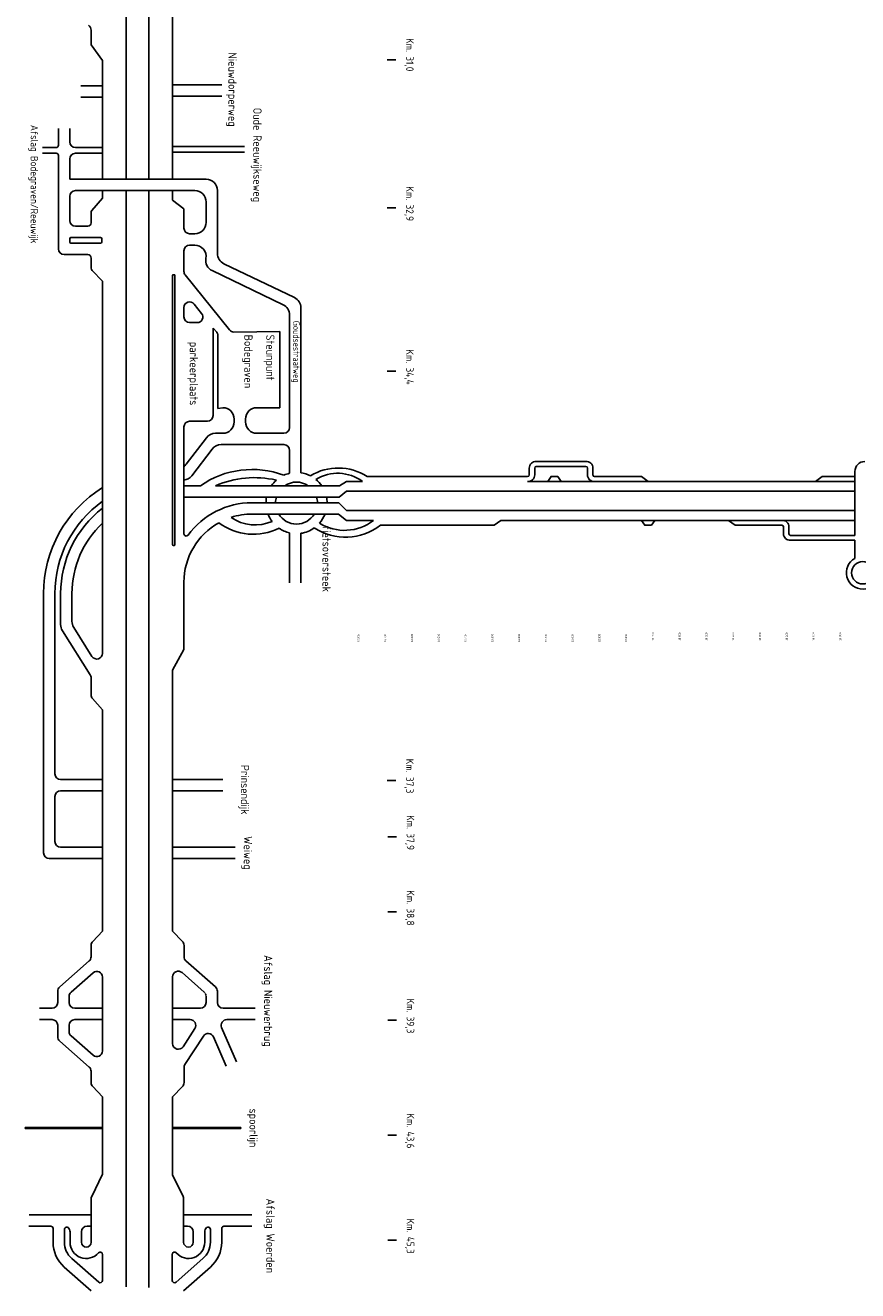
# Model space of a CAD drawing. Header units: metres. Extents: x 361 to 17837, y -7431 to 4905.
# Tile 2 of 29: x 6734 to 8581, y -7431 to -4624. Entities that reach past the tile are written whole.
import ezdxf

# ---------------------------------------------------------------- set-up
doc = ezdxf.new("R2010")
doc.units = ezdxf.units.M
doc.linetypes.add('HIDDEN2', pattern=[0.1875, 0.125, -0.0625])
for name, color, linetype in [('ANWBwit', 7, 'Continuous'), ('Tekenwerk', 7, 'Continuous'), ('VBL-XX-STROOIBASIS', 7, 'Continuous')]:
    doc.layers.add(name, color=color, linetype=linetype)
doc.styles.add('ISO', font='ISO.SHX')

msp = doc.modelspace()

# ---------------------------------------------------------------- linework, layer by layer
at = {"color": 7}
for p, q in [((8575.195, -5670.021), (8575.195, -5613.779)), ((7447.061, -5636.001), (7482.495, -5636.001)), ((7492.482, -5625.111), (7848.853, -5625.111)), ((7848.853, -5636.001), (8575.195, -5636.001)), ((7997.341, -5625.111), (8101.283, -5625.111)), ((8116.131, -5636.001), (8101.283, -5625.111)), ((8502.2, -5625.111), (8487.351, -5636.001)), ((7447.061, -5657.78), (8575.195, -5657.78)), ((8575.195, -5755.7), (8575.195, -5670.021)), ((7447.061, -5700.81), (8576.444, -5700.81)), ((7447.061, -5722.589), (7506.989, -5722.589)), ((7789.458, -5722.589), (7774.609, -5733.479)), ((7789.458, -5722.589), (8576.444, -5722.589)), ((8309.166, -5733.479), (8294.317, -5722.589)), ((7522.179, -5733.479), (7774.609, -5733.479)), ((8309.166, -5733.479), (8413.107, -5733.479)), ((8413.107, -5733.479), (8402.393, -5733.479)), ((8575.195, -5806.84), (8575.195, -5766.59))]:
    msp.add_line(p, q, dxfattribs=at)
for points in [[(7852.388, -5621.577), (7852.388, -5606.424)], [(7864.541, -5621.577), (7864.541, -5606.424)], [(7868.076, -5592), (7903.451, -5592)], [(7868.076, -5602.89), (7903.451, -5602.89)], [(7978.118, -5592), (7893.399, -5592)], [(7978.118, -5602.89), (7893.399, -5602.89)], [(7981.652, -5621.577), (7981.652, -5606.424)], [(7993.806, -5621.577), (7993.806, -5606.424)], [(7923.097, -5636.001), (7915.673, -5625.111), (7900.824, -5625.111), (7893.399, -5636.001)], [(8502.2, -5625.111), (8575.195, -5625.111)], [(8130.98, -5722.589), (8123.556, -5733.479), (8108.707, -5733.479), (8101.283, -5722.589)], [(8416.642, -5737.013), (8416.642, -5752.165)], [(8428.796, -5737.013), (8428.796, -5752.165)], [(8432.33, -5755.7), (8575.195, -5755.7)], [(8432.33, -5766.59), (8575.195, -5766.59)]]:
    msp.add_lwpolyline(points, dxfattribs=at)
for centre, radius, start, end in [((7866.863, -5606.424), 14.475, 85.191041, 180), ((7868.076, -5606.424), 3.535, 90, 180), ((7979.331, -5606.424), 14.475, 0, 94.808959), ((7978.118, -5606.424), 3.535, 0, 90), ((8596.973, -5613.779), 21.779, 90, 180), ((7850.066, -5621.577), 14.475, 265.191041, 0), ((7848.853, -5621.577), 3.535, 270, 360), ((7996.127, -5621.577), 14.475, 180, 274.808959), ((7997.341, -5621.577), 3.535, 180, 270), ((8414.321, -5737.013), 14.475, 0, 94.808959), ((8413.107, -5737.013), 3.535, 0, 90), ((8431.117, -5752.165), 14.475, 180, 274.808959), ((8432.33, -5752.165), 3.535, 180, 270)]:
    msp.add_arc(centre, radius, start, end, dxfattribs=at)
at = {"layer": 'Tekenwerk', "color": 7}
for p, q in [((7431.435, -5645.635, 181985494.589), (7447.061, -5636.001)), ((7430.561, -5670.815, 181985494.589), (7447.061, -5657.78)), ((7430.124, -5683.405, 181985494.589), (7447.061, -5700.81)), ((7429.25, -5708.585, 181985494.589), (7447.061, -5722.589))]:
    msp.add_line(p, q, dxfattribs=at)
msp.add_circle((8592.329, -5838.716), 24.783, dxfattribs=at)
for centre, radius, start, end in [((7237.507, -5810.204), 200.616, 69.448568, 124.9059), ((7428.493, -5724.764), 118.428, 57.294706, 121.422028), ((7242.674, -5845.977), 218.26, 77.159748, 113.378261), ((7335.943, -5684.108), 67.808, 131.31155, 145.432577), ((7335.943, -5684.108), 67.808, 103.304804, 114.39779), ((7335.943, -5684.108), 46.515, 55.8025, 124.1975), ((7335.943, -5684.108), 46.515, 55.8025, 124.1975), ((7335.943, -5684.108), 67.808, 62.976189, 81.88196), ((7427.661, -5710.593), 92.579, 53.680007, 121.654277), ((7335.943, -5684.108), 67.808, 34.567423, 50.497107), ((7335.943, -5684.108), 67.808, 168.695021, 179.40645), ((7335.943, -5684.108), 46.515, 163.395162, 179.134721), ((7335.943, -5684.108), 46.515, 163.395162, 179.134721), ((7335.943, -5684.108), 46.515, 0.865279, 16.604839), ((7335.943, -5684.108), 67.808, 0.59355, 11.304979), ((7243.898, -5640.014), 92.745, 234.962101, 294.018791), ((7335.943, -5684.108), 67.808, 201.160704, 216.801995), ((7335.943, -5684.108), 46.515, 211.75138, 328.24862), ((7335.943, -5684.108), 46.515, 211.75138, 328.24862), ((7335.943, -5684.108), 67.808, 318.720433, 338.839296), ((7442.433, -5639.087), 105.547, 238.254308, 307.707595), ((7240.587, -5625.794), 127.536, 232.98849, 296.487297), ((7335.943, -5684.108), 67.808, 235.429908, 256.695196), ((7335.943, -5684.108), 67.808, 278.11804, 305.544118), ((7444.597, -5630.78), 128.709, 237.457525, 307.068639), ((8592.329, -5838.716), 36.189, 118.25959, 64.580022)]:
    msp.add_arc(centre, radius, start, end, dxfattribs=at)
at = {"layer": 'VBL-XX-STROOIBASIS', "color": 7}
for p, q in [((7008.11, -4965.743, 181985494.589), (7008.11, -3199.149, 181985494.589)), ((6958.226, -3641.256, 181985494.589), (6958.226, -4965.743, 181985494.589)), ((7060.988, -4965.743, 181985494.589), (7060.988, -3914.044, 181985494.589)), ((6880.168, -4667.603, 181985494.589), (6880.168, -4634.946, 181985494.589)), ((6905.348, -4702.629, 181985494.589), (6880.168, -4667.603, 181985494.589)), ((6905.348, -4965.743, 181985494.589), (6905.348, -4702.629, 181985494.589)), ((6905.348, -4965.743, 181985494.589), (6905.348, -4702.629, 181985494.589)), ((7537.483, -4700.896, 181985494.589), (7556.543, -4700.896, 181985494.589)), ((6905.348, -4758.474, 181985494.589), (6857.072, -4758.474, 181985494.589)), ((7169.864, -4756.374, 181985494.589), (7060.988, -4756.374, 181985494.589)), ((6905.348, -4783.654, 181985494.589), (6857.072, -4783.654, 181985494.589)), ((7169.864, -4781.554, 181985494.589), (7060.988, -4781.554, 181985494.589)), ((6807.668, -4853.405, 181985494.589), (6807.668, -4890.442, 181985494.589)), ((6832.848, -4853.405, 181985494.589), (6832.848, -4882.888, 181985494.589)), ((6802.632, -4895.478, 181985494.589), (6772.286, -4895.478, 181985494.589)), ((6802.632, -4908.068, 181985494.589), (6772.286, -4908.068, 181985494.589)), ((6845.438, -4895.478, 181985494.589), (6905.348, -4895.478, 181985494.589)), ((6845.438, -4908.068, 181985494.589), (6905.348, -4908.068, 181985494.589)), ((7060.988, -4893.379, 181985494.589), (7220.756, -4893.379, 181985494.589)), ((7060.988, -4905.969, 181985494.589), (7220.756, -4905.969, 181985494.589)), ((6807.668, -4913.104, 181985494.589), (6807.668, -5120.347, 181985494.589)), ((6832.848, -4920.658, 181985494.589), (6832.848, -4965.743, 181985494.589)), ((7135.29, -4965.743, 181985494.589), (6832.848, -4965.743, 181985494.589)), ((6958.226, -4990.923, 181985494.589), (6958.226, -7422.993, 181985494.589)), ((7008.11, -7424.564, 181985494.589), (7008.11, -4990.923, 181985494.589)), ((7537.483, -5029.485, 181985494.589), (7556.543, -5029.485, 181985494.589)), ((7537.483, -5391.152, 181985494.589), (7556.543, -5391.152, 181985494.589)), ((7060.988, -6633.905, 181985494.589), (7060.988, -6054.548, 181985494.589)), ((7060.988, -6633.905, 181985494.589), (7060.988, -6054.548, 181985494.589)), ((6905.348, -6634.126, 181985494.589), (6905.348, -6142.954, 181985494.589)), ((7537.483, -6299.419, 181985494.589), (7556.543, -6299.419, 181985494.589)), ((7538.457, -6424.605, 181985494.589), (7557.956, -6424.605, 181985494.589)), ((7538.457, -6591.195, 181985494.589), (7557.956, -6591.195, 181985494.589)), ((6905.348, -6634.126, 181985494.589), (6883.676, -6656.703, 181985494.589)), ((7060.988, -6633.905, 181985494.589), (7082.873, -6656.703, 181985494.589)), ((6880.168, -6690.561, 181985494.589), (6880.168, -6665.422, 181985494.589)), ((7086.38, -6690.561, 181985494.589), (7086.38, -6665.422, 181985494.589)), ((6875.896, -6700.012, 181985494.589), (6810.404, -6757.656, 181985494.589)), ((7090.652, -6700.012, 181985494.589), (7156.144, -6757.656, 181985494.589)), ((6905.348, -6899.724, 181985494.589), (6905.348, -6735.487, 181985494.589)), ((7060.988, -6883.275, 181985494.589), (7060.988, -6735.3, 181985494.589)), ((7060.988, -6883.275, 181985494.589), (7060.988, -6735.3, 181985494.589)), ((7081.896, -6725.85, 181985494.589), (7130.964, -6769.037, 181985494.589)), ((6806.132, -6767.107, 181985494.589), (6806.132, -6792.314, 181985494.589)), ((6831.312, -6778.488, 181985494.589), (6831.312, -6792.314, 181985494.589)), ((7160.416, -6767.107, 181985494.589), (7160.416, -6792.314, 181985494.589)), ((6793.542, -6804.904, 181985494.589), (6765.894, -6804.904, 181985494.589)), ((6843.903, -6804.904, 181985494.589), (6905.348, -6804.904, 181985494.589)), ((6905.348, -6804.904, 181985494.589), (6843.903, -6804.904, 181985494.589)), ((7122.646, -6804.904, 181985494.589), (7060.988, -6804.904, 181985494.589)), ((7060.988, -6804.904, 181985494.589), (7122.646, -6804.904, 181985494.589)), ((7244.057, -6804.904, 181985494.589), (7173.006, -6804.904, 181985494.589)), ((6793.542, -6830.084, 181985494.589), (6765.894, -6830.084, 181985494.589)), ((6806.132, -6868.105, 181985494.589), (6806.132, -6842.674, 181985494.589)), ((6831.312, -6856.723, 181985494.589), (6831.312, -6842.674, 181985494.589)), ((6843.903, -6830.084, 181985494.589), (6905.348, -6830.084, 181985494.589)), ((6905.348, -6830.084, 181985494.589), (6863.155, -6830.084, 181985494.589)), ((7099.884, -6830.084, 181985494.589), (7060.988, -6830.084, 181985494.589)), ((7084.144, -6890.121, 181985494.589), (7110.451, -6849.52, 181985494.589)), ((7169.841, -6847.734, 181985494.589), (7203.049, -6923.403, 181985494.589)), ((7181.37, -6830.084, 181985494.589), (7219.946, -6830.084, 181985494.589)), ((7181.37, -6830.084, 181985494.589), (7219.946, -6830.084, 181985494.589)), ((7181.37, -6830.084, 181985494.589), (7225.292, -6830.084, 181985494.589)), ((7198.616, -6830.084, 181985494.589), (7244.057, -6830.084, 181985494.589)), ((7538.457, -6831.185, 181985494.589), (7557.956, -6831.185, 181985494.589)), ((6875.896, -6935.199, 181985494.589), (6810.404, -6877.555, 181985494.589)), ((6884.44, -6909.175, 181985494.589), (6835.584, -6866.174, 181985494.589)), ((7088.405, -6929.82, 181985494.589), (7129.342, -6866.663, 181985494.589)), ((7151.435, -6868.452, 181985494.589), (7179.991, -6933.522, 181985494.589)), ((6880.168, -6944.65, 181985494.589), (6880.168, -6969.79, 181985494.589)), ((7086.38, -6936.668, 181985494.589), (7086.38, -6969.79, 181985494.589)), ((6905.348, -7001.086, 181985494.589), (6883.676, -6978.508, 181985494.589)), ((7060.988, -7001.307, 181985494.589), (7082.873, -6978.508, 181985494.589)), ((6905.348, -7001.086, 181985494.589), (6905.348, -7172.875, 181985494.589)), ((7060.988, -7174.447, 181985494.589), (7060.988, -7001.307, 181985494.589)), ((7060.988, -7174.447, 181985494.589), (7060.988, -7001.307, 181985494.589)), ((6734.111, -7069.329, 181985494.589), (6734.111, -7071.847, 181985494.589)), ((6793.509, -7069.329, 181985494.589), (6734.111, -7069.329, 181985494.589)), ((6905.348, -7071.847, 181985494.589), (6734.111, -7071.847, 181985494.589)), ((6759.291, -7069.329, 181985494.589), (6759.291, -7071.847, 181985494.589)), ((6784.471, -7069.329, 181985494.589), (6784.471, -7071.847, 181985494.589)), ((6905.348, -7069.329, 181985494.589), (6784.766, -7069.329, 181985494.589)), ((6809.651, -7069.329, 181985494.589), (6809.651, -7071.847, 181985494.589)), ((6834.831, -7069.329, 181985494.589), (6834.831, -7071.847, 181985494.589)), ((6860.011, -7069.329, 181985494.589), (6860.011, -7071.847, 181985494.589)), ((6885.191, -7069.329, 181985494.589), (6885.191, -7071.847, 181985494.589)), ((7212.532, -7069.329, 181985494.589), (7060.988, -7069.329, 181985494.589)), ((7212.532, -7071.847, 181985494.589), (7060.988, -7071.847, 181985494.589)), ((7086.632, -7069.329, 181985494.589), (7086.632, -7071.847, 181985494.589)), ((7111.812, -7069.329, 181985494.589), (7111.812, -7071.847, 181985494.589)), ((7136.992, -7069.329, 181985494.589), (7136.992, -7071.847, 181985494.589)), ((7162.172, -7069.329, 181985494.589), (7162.172, -7071.847, 181985494.589)), ((7187.352, -7069.329, 181985494.589), (7187.352, -7071.847, 181985494.589)), ((7212.532, -7069.329, 181985494.589), (7212.532, -7071.847, 181985494.589)), ((7538.457, -7086.079, 181985494.589), (7557.956, -7086.079, 181985494.589)), ((6905.348, -7172.875, 181985494.589), (6881.425, -7222.313, 181985494.589)), ((7060.988, -7174.447, 181985494.589), (7084.15, -7222.313, 181985494.589)), ((6880.168, -7323.91, 181985494.589), (6880.168, -7227.797, 181985494.589)), ((6880.168, -7227.797, 181985494.589), (6880.168, -7292.314, 181985494.589)), ((7085.407, -7323.91, 181985494.589), (7085.407, -7227.797, 181985494.589)), ((6880.168, -7263.166, 181985494.589), (6742.414, -7263.166, 181985494.589)), ((7236.923, -7263.166, 181985494.589), (7085.407, -7263.166, 181985494.589)), ((7085.407, -7263.166, 181985494.589), (7223.162, -7263.166, 181985494.589)), ((6790.625, -7288.346, 181985494.589), (6741.844, -7288.346, 181985494.589)), ((6795.661, -7323.91, 181985494.589), (6795.661, -7293.382, 181985494.589)), ((6820.841, -7323.91, 181985494.589), (6820.841, -7295.306, 181985494.589)), ((6880.168, -7288.346, 181985494.589), (6871.201, -7288.346, 181985494.589)), ((6880.168, -7272.617, 181985494.589), (6880.168, -7323.91, 181985494.589)), ((7085.407, -7288.346, 181985494.589), (7094.375, -7288.346, 181985494.589)), ((7144.735, -7323.91, 181985494.589), (7144.735, -7295.306, 181985494.589)), ((7169.915, -7323.91, 181985494.589), (7169.915, -7293.382, 181985494.589)), ((7236.923, -7288.346, 181985494.589), (7174.951, -7288.346, 181985494.589)), ((6833.431, -7323.91, 181985494.589), (6833.431, -7300.937, 181985494.589)), ((6858.611, -7323.91, 181985494.589), (6858.611, -7300.937, 181985494.589)), ((7106.965, -7323.91, 181985494.589), (7106.965, -7300.937, 181985494.589)), ((7132.145, -7323.91, 181985494.589), (7132.145, -7300.937, 181985494.589)), ((7538.457, -7319.497, 181985494.589), (7557.956, -7319.497, 181985494.589)), ((6905.348, -7350.823, 181985494.589), (6905.348, -7408.678, 181985494.589)), ((7060.227, -7350.823, 181985494.589), (7060.227, -7408.678, 181985494.589)), ((6820.677, -7379.254, 181985494.589), (6880.438, -7431.438, 181985494.589)), ((6837.239, -7360.287, 181985494.589), (6897, -7412.472, 181985494.589)), ((7128.337, -7360.287, 181985494.589), (7068.576, -7412.472, 181985494.589)), ((7144.899, -7379.254, 181985494.589), (7085.138, -7431.438, 181985494.589))]:
    msp.add_line(p, q, dxfattribs=at)
at = {"layer": 'VBL-XX-STROOIBASIS', "color": 7, "linetype": 'Continuous'}
for p, q in [((6880.168, -4634.946, 181985494.589), (6880.168, -4634.946, 181985494.589)), ((6880.168, -4634.946, 181985494.589), (6880.168, -4634.946, 181985494.589)), ((7135.236, -6778.488, 181985494.589), (7135.236, -6792.314, 181985494.589)), ((7173.006, -6804.904, 181985494.589), (7177.321, -6804.904, 181985494.589))]:
    msp.add_line(p, q, dxfattribs=at)
at = {"layer": 'VBL-XX-STROOIBASIS', "color": 7, "linetype": 'ByBlock'}
for p, q in [((7110.109, -4990.923, 181985494.589), (6845.438, -4990.923, 181985494.589)), ((7110.109, -4990.923, 181985494.589), (6856.769, -4990.923, 181985494.589)), ((6905.348, -4993.022, 181985494.589), (6905.348, -4990.923, 181985494.589)), ((6905.348, -5007.372, 181985494.589), (6905.348, -4990.923, 181985494.589)), ((6905.348, -4995.865, 181985494.589), (6905.348, -5007.372, 181985494.589)), ((7060.988, -5012.449, 181985494.589), (7060.988, -4990.923, 181985494.589)), ((7060.988, -5012.449, 181985494.589), (7060.988, -4990.923, 181985494.589)), ((7160.47, -4990.923, 181985494.589), (7160.47, -5130.309, 181985494.589)), ((6832.848, -5003.513, 181985494.589), (6832.848, -5057.396, 181985494.589)), ((6832.848, -5003.513, 181985494.589), (6832.848, -5057.396, 181985494.589)), ((6905.348, -5007.372, 181985494.589), (6881.954, -5035.045, 181985494.589)), ((7086.168, -5031.403, 181985494.589), (7060.988, -5012.449, 181985494.589)), ((7135.29, -5016.103, 181985494.589), (7135.29, -5061.391, 181985494.589)), ((6880.168, -5062.432, 181985494.589), (6880.168, -5039.922, 181985494.589)), ((7086.168, -5073.981, 181985494.589), (7086.168, -5031.403, 181985494.589)), ((6872.614, -5069.986, 181985494.589), (6845.438, -5069.986, 181985494.589)), ((6832.848, -5097.684, 181985494.589), (6832.848, -5105.239, 181985494.589)), ((6901.321, -5095.166, 181985494.589), (6835.366, -5095.166, 181985494.589)), ((6901.321, -5107.757, 181985494.589), (6835.366, -5107.757, 181985494.589)), ((6903.839, -5097.684, 181985494.589), (6903.839, -5105.239, 181985494.589)), ((7110.109, -5086.571, 181985494.589), (7098.758, -5086.571, 181985494.589)), ((6872.614, -5132.937, 181985494.589), (6820.258, -5132.937, 181985494.589)), ((7086.168, -5124.341, 181985494.589), (7086.168, -5170.048, 181985494.589)), ((7110.109, -5111.751, 181985494.589), (7098.758, -5111.751, 181985494.589)), ((6880.168, -5140.491, 181985494.589), (6880.168, -5163.025, 181985494.589)), ((7174.735, -5153, 181985494.589), (7331.252, -5228.284, 181985494.589)), ((6905.348, -5191.83, 181985494.589), (6882.324, -5168.31, 181985494.589)), ((6905.348, -6017.478, 181985494.589), (6905.348, -5191.83, 181985494.589)), ((6905.348, -5191.83, 181985494.589), (6905.348, -5207.399, 181985494.589)), ((7060.988, -5178.97, 181985494.589), (7060.988, -5776.772, 181985494.589)), ((7060.988, -5776.772, 181985494.589), (7060.988, -5178.97, 181985494.589)), ((7064.765, -5177.711, 181985494.589), (7062.247, -5177.711, 181985494.589)), ((7066.024, -5178.97, 181985494.589), (7066.024, -5776.772, 181985494.589)), ((7187.092, -5300.15, 181985494.589), (7088.942, -5177.931, 181985494.589)), ((7148.774, -5168.455, 181985494.589), (7306.072, -5244.114, 181985494.589)), ((7125.211, -5263.309, 181985494.589), (7108.575, -5242.592, 181985494.589)), ((7086.168, -5250.476, 181985494.589), (7086.168, -5271.192, 181985494.589)), ((7320.338, -5516.754, 181985494.589), (7320.338, -5266.806, 181985494.589)), ((7345.518, -5616.979, 181985494.589), (7345.518, -5250.976, 181985494.589)), ((7098.758, -5283.782, 181985494.589), (7115.395, -5283.782, 181985494.589)), ((7150.794, -5296.372, 181985494.589), (7150.794, -5489.94, 181985494.589)), ((7150.794, -5296.372, 181985494.589), (7158.932, -5305.298, 181985494.589)), ((7299.237, -5303.599, 181985494.589), (7197.063, -5304.856, 181985494.589)), ((7299.237, -5303.599, 181985494.589), (7299.237, -5472.456, 181985494.589)), ((7161.705, -5474.148, 181985494.589), (7161.705, -5313.182, 181985494.589)), ((7172.435, -5472.456, 181985494.589), (7161.705, -5474.148, 181985494.589)), ((7299.237, -5472.456, 181985494.589), (7247.975, -5472.456, 181985494.589)), ((7197.615, -5504.164, 181985494.589), (7197.615, -5497.636, 181985494.589)), ((7222.795, -5504.164, 181985494.589), (7222.795, -5497.636, 181985494.589)), ((7086.168, -5515.12, 181985494.589), (7086.168, -5752.244, 181985494.589)), ((7138.204, -5502.53, 181985494.589), (7098.758, -5502.53, 181985494.589)), ((7172.435, -5529.344, 181985494.589), (7156.164, -5529.344, 181985494.589)), ((7247.975, -5529.344, 181985494.589), (7307.748, -5529.344, 181985494.589)), ((7136.17, -5539.218, 181985494.589), (7091.063, -5598.145, 181985494.589)), ((7168.6, -5554.524, 181985494.589), (7307.748, -5554.524, 181985494.589)), ((7148.606, -5564.399, 181985494.589), (7103.498, -5623.325, 181985494.589)), ((7320.338, -5567.114, 181985494.589), (7320.338, -5618.12, 181985494.589)), ((7320.338, -5618.12, 181985494.589), (7320.338, -5567.114, 181985494.589)), ((7086.168, -5645.635, 181985494.589), (7122.772, -5645.635, 181985494.589)), ((7156.069, -5645.635, 181985494.589), (7424.26, -5645.635, 181985494.589)), ((7370.698, -5645.635, 181985494.589), (7380.391, -5645.635, 181985494.589)), ((7392.981, -5645.635, 181985494.589), (7431.435, -5645.635, 181985494.589)), ((7370.698, -5670.815, 181985494.589), (7086.168, -5670.815, 181985494.589)), ((7316.964, -5683.405, 181985494.589), (7237.248, -5683.405, 181985494.589)), ((7294.85, -5683.405, 181985494.589), (7357.743, -5683.405, 181985494.589)), ((7351.194, -5683.405, 181985494.589), (7392.981, -5683.405, 181985494.589)), ((7392.981, -5670.815, 181985494.589), (7370.698, -5670.815, 181985494.589)), ((7430.561, -5670.815, 181985494.589), (7392.981, -5670.815, 181985494.589)), ((7392.981, -5683.405, 181985494.589), (7430.124, -5683.405, 181985494.589)), ((7086.168, -5707.972, 181985494.589), (7086.168, -5752.244, 181985494.589)), ((7402.181, -5708.585, 181985494.589), (7237.248, -5708.585, 181985494.589)), ((7358.108, -5708.585, 181985494.589), (7380.391, -5708.585, 181985494.589)), ((7392.981, -5708.585, 181985494.589), (7429.25, -5708.585, 181985494.589)), ((7320.338, -5860.991, 181985494.589), (7320.338, -5750.096, 181985494.589)), ((7345.518, -5860.991, 181985494.589), (7345.518, -5751.236, 181985494.589)), ((7064.765, -5778.031, 181985494.589), (7062.247, -5778.031, 181985494.589)), ((7086.168, -5859.666, 181985494.589), (7086.168, -6008.857, 181985494.589)), ((6774.747, -6460.132, 181985494.589), (6774.747, -5884.846, 181985494.589)), ((6799.927, -6284.744, 181985494.589), (6799.927, -5884.846, 181985494.589)), ((6812.517, -5953.761, 181985494.589), (6812.517, -5884.846, 181985494.589)), ((6837.697, -5946.485, 181985494.589), (6837.697, -5884.846, 181985494.589)), ((6816.398, -5967.191, 181985494.589), (6878.228, -6065.248, 181985494.589)), ((6841.578, -5959.915, 181985494.589), (6882.109, -6024.193, 181985494.589)), ((7086.168, -6008.857, 181985494.589), (7060.988, -6054.548, 181985494.589)), ((6880.168, -6109.454, 181985494.589), (6880.168, -6071.963, 181985494.589)), ((6905.348, -6142.954, 181985494.589), (6883.285, -6117.746, 181985494.589)), ((6905.348, -6297.334, 181985494.589), (6812.517, -6297.334, 181985494.589)), ((7060.988, -6297.334, 181985494.589), (7172.339, -6297.334, 181985494.589)), ((6799.927, -6335.104, 181985494.589), (6799.927, -6434.952, 181985494.589)), ((6905.348, -6322.514, 181985494.589), (6812.517, -6322.514, 181985494.589)), ((7060.988, -6322.514, 181985494.589), (7172.339, -6322.514, 181985494.589)), ((7060.988, -6322.514, 181985494.589), (7172.339, -6322.514, 181985494.589)), ((6905.348, -6447.542, 181985494.589), (6812.517, -6447.542, 181985494.589)), ((7199.668, -6447.542, 181985494.589), (7062.04, -6447.542, 181985494.589)), ((6905.348, -6472.722, 181985494.589), (6787.337, -6472.722, 181985494.589)), ((7199.668, -6472.722, 181985494.589), (7062.04, -6472.722, 181985494.589)), ((6884.44, -6726.036, 181985494.589), (6835.584, -6769.037, 181985494.589))]:
    msp.add_line(p, q, dxfattribs=at)
at = {"layer": 'VBL-XX-STROOIBASIS', "color": 7}
for centre, radius, start, end in [((6867.578, -4634.946, 181985494.589), 12.59, 0, 58.648257), ((6845.438, -4882.888, 181985494.589), 12.59, 180, 270), ((6802.632, -4890.442, 181985494.589), 5.036, 270, 0), ((6802.632, -4913.104, 181985494.589), 5.036, 0, 90), ((6845.438, -4920.658, 181985494.589), 12.59, 90, 180), ((7135.29, -4990.923, 181985494.589), 25.18, 0, 90), ((6892.758, -6665.422, 181985494.589), 12.59, 136.171241, 180), ((7073.79, -6665.422, 181985494.589), 12.59, 0, 43.828759), ((6867.578, -6690.561, 181985494.589), 12.59, 311.353096, 0), ((7098.97, -6690.561, 181985494.589), 12.59, 180, 228.646904), ((6892.758, -6735.487, 181985494.589), 12.59, 0, 131.353096), ((7073.578, -6735.3, 181985494.589), 12.59, 48.646904, 180), ((6818.722, -6767.107, 181985494.589), 12.59, 131.353096, 180), ((7147.826, -6767.107, 181985494.589), 12.59, 0, 48.646904), ((6793.542, -6792.314, 181985494.589), 12.59, 270, 0), ((6843.903, -6778.488, 181985494.589), 12.59, 131.353096, 180), ((6843.903, -6792.314, 181985494.589), 12.59, 180, 270), ((6793.542, -6842.674, 181985494.589), 12.59, 0, 90), ((6843.903, -6842.674, 181985494.589), 12.59, 90, 180), ((7099.884, -6842.674, 181985494.589), 12.59, 327.059804, 90), ((6818.722, -6868.105, 181985494.589), 12.59, 180, 228.646904), ((6843.903, -6856.723, 181985494.589), 12.59, 180, 228.646904), ((6892.758, -6899.724, 181985494.589), 12.59, 228.646904, 0), ((7073.578, -6883.275, 181985494.589), 12.59, 180, 327.059804), ((7098.97, -6936.668, 181985494.589), 12.59, 147.049749, 180), ((6867.578, -6944.65, 181985494.589), 12.59, 0, 48.646904), ((6892.758, -6969.79, 181985494.589), 12.59, 180, 223.828759), ((7073.79, -6969.79, 181985494.589), 12.59, 316.171241, 0), ((6892.758, -7227.797, 181985494.589), 12.59, 154.177547, 180), ((7072.817, -7227.797, 181985494.589), 12.59, 0, 25.822453), ((6790.625, -7293.382, 181985494.589), 5.036, 0, 90), ((6825.877, -7295.306, 181985494.589), 5.036, 48.189683, 180), ((6820.841, -7300.937, 181985494.589), 12.59, 0, 48.189683), ((6871.201, -7300.937, 181985494.589), 12.59, 90, 180), ((7094.375, -7300.937, 181985494.589), 12.59, 0, 90), ((7144.735, -7300.937, 181985494.589), 12.59, 131.810317, 180), ((7139.699, -7295.306, 181985494.589), 5.036, 0, 131.810317), ((7174.951, -7293.382, 181985494.589), 5.036, 90, 180), ((6869.39, -7323.91, 181985494.589), 73.729, 180, 228.529535), ((6869.39, -7323.91, 181985494.589), 73.729, 180, 228.529535), ((6869.39, -7323.91, 181985494.589), 73.729, 180, 228.529535), ((6869.39, -7323.91, 181985494.589), 48.549, 180, 228.529535), ((6869.39, -7323.91, 181985494.589), 35.959, 180, 318.965039), ((6869.39, -7323.91, 181985494.589), 10.779, 180, 0), ((7096.186, -7323.91, 181985494.589), 35.959, 221.034961, 0), ((7096.186, -7323.91, 181985494.589), 48.549, 311.470465, 0), ((7096.186, -7323.91, 181985494.589), 73.729, 311.470465, 0), ((6900.312, -7350.823, 181985494.589), 5.036, 0, 138.965039), ((7065.263, -7350.823, 181985494.589), 5.036, 41.034961, 180), ((6900.312, -7408.678, 181985494.589), 5.036, 228.871821, 0), ((7065.263, -7408.678, 181985494.589), 5.036, 180, 311.128179)]:
    msp.add_arc(centre, radius, start, end, dxfattribs=at)
at = {"layer": 'VBL-XX-STROOIBASIS', "color": 7, "linetype": 'ByBlock'}
for centre, radius, start, end in [((6845.438, -5003.513, 181985494.589), 12.59, 90, 180), ((7110.109, -5016.103, 181985494.589), 25.18, 0, 90), ((6887.722, -5039.922, 181985494.589), 7.554, 139.787995, 180), ((6845.438, -5057.396, 181985494.589), 12.59, 180, 270), ((6872.614, -5062.432, 181985494.589), 7.554, 270, 0), ((7098.758, -5073.981, 181985494.589), 12.59, 180, 270), ((7110.109, -5061.391, 181985494.589), 25.18, 270, 0), ((6835.366, -5097.684, 181985494.589), 2.518, 90, 180), ((6835.366, -5105.239, 181985494.589), 2.518, 180, 270), ((6901.321, -5097.684, 181985494.589), 2.518, 0, 90), ((6901.321, -5105.239, 181985494.589), 2.518, 270, 0), ((6820.258, -5120.347, 181985494.589), 12.59, 180, 270), ((6872.614, -5140.491, 181985494.589), 7.554, 0, 90), ((7098.758, -5124.341, 181985494.589), 12.59, 90, 180), ((7110.109, -5136.931, 181985494.589), 25.18, 349.899103, 90), ((7185.65, -5130.309, 181985494.589), 25.18, 180, 244.312723), ((6887.722, -5163.025, 181985494.589), 7.554, 180, 224.389484), ((7159.689, -5145.763, 181985494.589), 25.18, 169.899103, 244.312723), ((7062.247, -5178.97, 181985494.589), 1.259, 90, 180), ((7064.765, -5178.97, 181985494.589), 1.259, 0, 90), ((7098.758, -5170.048, 181985494.589), 12.59, 180, 218.76682), ((7098.758, -5250.476, 181985494.589), 12.59, 38.76682, 180), ((7295.158, -5266.806, 181985494.589), 25.18, 0, 64.312723), ((7320.338, -5250.976, 181985494.589), 25.18, 0, 64.312723), ((7098.758, -5271.192, 181985494.589), 12.59, 180, 270), ((7115.395, -5271.192, 181985494.589), 12.59, 270, 38.76682), ((7149.115, -5313.182, 181985494.589), 12.59, 0, 38.76682), ((7196.908, -5292.267, 181985494.589), 12.59, 218.76682, 270.704965), ((7172.435, -5497.636, 181985494.589), 25.18, 0, 90), ((7247.975, -5497.636, 181985494.589), 25.18, 90, 180), ((7138.204, -5489.94, 181985494.589), 12.59, 270, 0), ((7098.758, -5515.12, 181985494.589), 12.59, 90, 180), ((7156.164, -5554.524, 181985494.589), 25.18, 90, 142.566749), ((7172.435, -5504.164, 181985494.589), 25.18, 270, 0), ((7247.975, -5504.164, 181985494.589), 25.18, 180, 270), ((7307.748, -5516.754, 181985494.589), 12.59, 270, 0), ((7168.6, -5579.704, 181985494.589), 25.18, 90, 142.566749), ((7307.748, -5567.114, 181985494.589), 12.59, 0, 90), ((7071.068, -5582.84, 181985494.589), 25.18, 306.846517, 322.566749), ((7083.504, -5608.02, 181985494.589), 25.18, 276.073471, 322.566749), ((7051.728, -5884.846, 181985494.589), 276.981, 121.902924, 180), ((7051.728, -5884.846, 181985494.589), 251.801, 125.544133, 180), ((7051.728, -5884.846, 181985494.589), 239.211, 127.728907, 180), ((7237.248, -5859.666, 181985494.589), 176.26, 90, 143.663944), ((7237.248, -5859.666, 181985494.589), 151.08, 90, 107.964455), ((7051.728, -5884.846, 181985494.589), 214.031, 133.150532, 180), ((7237.248, -5859.666, 181985494.589), 151.08, 119.08243, 180), ((7091.204, -5752.244, 181985494.589), 5.036, 180, 323.663944), ((7062.247, -5776.772, 181985494.589), 1.259, 180, 270), ((7064.765, -5776.772, 181985494.589), 1.259, 270, 0), ((6862.877, -5946.485, 181985494.589), 25.18, 180, 212.233689), ((6837.697, -5953.761, 181985494.589), 25.18, 180, 212.233689), ((6892.758, -6017.478, 181985494.589), 12.59, 212.233689, 0), ((6867.505, -6071.901, 181985494.589), 12.59, 0, 32.233689), ((6892.758, -6109.454, 181985494.589), 12.59, 180, 221.194811), ((6812.517, -6284.744, 181985494.589), 12.59, 180, 270), ((6812.517, -6335.104, 181985494.589), 12.59, 90, 180), ((6812.517, -6434.952, 181985494.589), 12.59, 180, 270), ((6787.337, -6460.132, 181985494.589), 12.59, 180, 270)]:
    msp.add_arc(centre, radius, start, end, dxfattribs=at)
at = {"layer": 'VBL-XX-STROOIBASIS', "color": 7, "linetype": 'Continuous'}
for centre, radius, start, end in [((7122.646, -6792.314, 181985494.589), 12.59, 270, 0), ((7173.006, -6792.314, 181985494.589), 12.59, 180, 270), ((7181.37, -6842.674, 181985494.589), 12.59, 90, 203.694507), ((7139.906, -6873.511, 181985494.589), 12.59, 23.694507, 147.049749), ((7096.186, -7323.91, 181985494.589), 10.779, 180, 0)]:
    msp.add_arc(centre, radius, start, end, dxfattribs=at)
at = {"layer": 'VBL-XX-STROOIBASIS', "color": 7, "linetype": 'HIDDEN2'}
msp.add_arc((7122.646, -6778.488, 181985494.589), 12.59, 0, 48.646904, dxfattribs=at)
at = {"layer": 'VBL-XX-STROOIBASIS', "color": 7}
for points in [[(6784.471, -7069.329, 181985494.589), (6784.471, -7071.847, 181985494.589), (6759.291, -7069.329, 181985494.589), (6759.291, -7071.847, 181985494.589)], [(6835.23, -7069.329, 181985494.589), (6835.23, -7071.847, 181985494.589), (6810.05, -7069.329, 181985494.589), (6810.05, -7071.847, 181985494.589)], [(6885.262, -7069.329, 181985494.589), (6885.262, -7071.847, 181985494.589), (6860.082, -7069.329, 181985494.589), (6860.082, -7071.847, 181985494.589)], [(7086.636, -7069.329, 181985494.589), (7086.636, -7071.847, 181985494.589), (7061.456, -7069.329, 181985494.589), (7061.456, -7071.847, 181985494.589)], [(7137.083, -7069.329, 181985494.589), (7137.083, -7071.847, 181985494.589), (7111.903, -7069.329, 181985494.589), (7111.903, -7071.847, 181985494.589)], [(7187.355, -7069.329, 181985494.589), (7187.355, -7071.847, 181985494.589), (7162.175, -7069.329, 181985494.589), (7162.175, -7071.847, 181985494.589)]]:
    msp.add_solid(points, dxfattribs=at)

# ---------------------------------------------------------------- texts
at = {"layer": 'ANWBwit', "color": 7, "char_height": 4.17656, "width": 65.1844, "attachment_point": 5, "rotation": 90}
for s, insert in [('{\\fSwis721 Blk BT|b0|i0|c0|p34;19.800}', (7473.421, -5983.454)), ('{\\fSwis721 Blk BT|b0|i0|c0|p34;19.700}', (7532.816, -5983.454)), ('{\\fSwis721 Blk BT|b0|i0|c0|p34;19.600}', (7592.212, -5983.454)), ('{\\fSwis721 Blk BT|b0|i0|c0|p34;19.500}', (7651.607, -5983.454)), ('{\\fSwis721 Blk BT|b0|i0|c0|p34;19.400}', (7711.002, -5983.454)), ('{\\fSwis721 Blk BT|b0|i0|c0|p34;19.300}', (7770.397, -5983.454)), ('{\\fSwis721 Blk BT|b0|i0|c0|p34;19.200}', (7829.793, -5983.454)), ('{\\fSwis721 Blk BT|b0|i0|c0|p34;19.100}', (7889.188, -5983.454)), ('{\\fSwis721 Blk BT|b0|i0|c0|p34;19.000}', (7948.583, -5983.454)), ('{\\fSwis721 Blk BT|b0|i0|c0|p34;18.900}', (8007.978, -5983.454)), ('{\\fSwis721 Blk BT|b0|i0|c0|p34;18.800}', (8067.373, -5983.454)), ('{\\fSwis721 Blk BT|b0|i0|c0|p34;18.700}', (8126.769, -5980.389)), ('{\\fSwis721 Blk BT|b0|i0|c0|p34;18.600}', (8186.164, -5980.389)), ('{\\fSwis721 Blk BT|b0|i0|c0|p34;18.500}', (8245.559, -5980.389)), ('{\\fSwis721 Blk BT|b0|i0|c0|p34;18.400}', (8304.954, -5980.389)), ('{\\fSwis721 Blk BT|b0|i0|c0|p34;18.300}', (8364.349, -5980.389)), ('{\\fSwis721 Blk BT|b0|i0|c0|p34;18.200}', (8423.745, -5980.389)), ('{\\fSwis721 Blk BT|b0|i0|c0|p34;18.100}', (8483.14, -5980.389)), ('{\\fSwis721 Blk BT|b0|i0|c0|p34;18.000}', (8542.535, -5980.389))]:
    msp.add_mtext(s, dxfattribs=dict(at, insert=insert))
at = {"layer": 'VBL-XX-STROOIBASIS', "color": 7, "style": 'ISO'}
for s, height, p in [('Km. 31,0', 16.6133, (7579.151, -4652.856, 181985494.589)), ('Nieuwdorperweg', 18.35789, (7184.807, -4684.241, 181985494.589)), ('Oude Reeuwijkseweg', 18.35789, (7240.091, -4807.226, 181985494.589)), ('Afslag Bodegraven/Reeuwijk', 16.36704, (6746.054, -4845.246, 181985494.589)), ('Km. 32,9', 16.6133, (7579.151, -4981.445, 181985494.589)), ('Weiweg', 18.3579, (7218.983, -6423.134, 181985494.589)), ('Km. 38,8', 16.6133, (7580.564, -6543.155, 181985494.589)), ('Afslag Nieuwerbrug', 18.35789, (7263.943, -6686.838, 181985494.589)), ('Km. 39,3', 16.6133, (7580.564, -6783.145, 181985494.589)), ('spoorlijn', 18.3579, (7231.391, -7027.441, 181985494.589)), ('Km. 43,6', 16.6133, (7580.564, -7038.039, 181985494.589)), ('Afslag Woerden', 18.35789, (7268.947, -7227.019, 181985494.589)), ('Km. 45,3', 16.6133, (7580.564, -7271.457, 181985494.589))]:
    msp.add_text(s, height=height, rotation=270, dxfattribs=at).set_placement(p)
at = {"layer": 'VBL-XX-STROOIBASIS', "color": 7, "linetype": 'ByBlock', "style": 'ISO'}
for s, height, p in [('Goudsestraatweg', 14.12145, (7328.519, -5279.754, 181985494.589)), (' parkeerplaats ', 18.35789, (7099.085, -5315.752, 181985494.589)), ('Bodegraven', 18.3579, (7220.162, -5310.423, 181985494.589)), ('Steunpunt ', 18.3579, (7268.712, -5310.423, 181985494.589)), ('Km. 34,4', 16.6133, (7579.151, -5343.112, 181985494.589)), ('fietsoversteek', 18.35789, (7393.468, -5733.477, 181985494.589)), ('Km. 37,3', 16.6133, (7579.151, -6251.379, 181985494.589)), ('Prinsendijk', 18.35789, (7212.442, -6264.855, 181985494.589)), ('Km. 37,9', 16.6133, (7580.564, -6376.565, 181985494.589))]:
    msp.add_text(s, height=height, rotation=270, dxfattribs=at).set_placement(p)

doc.saveas('drawing.dxf')
